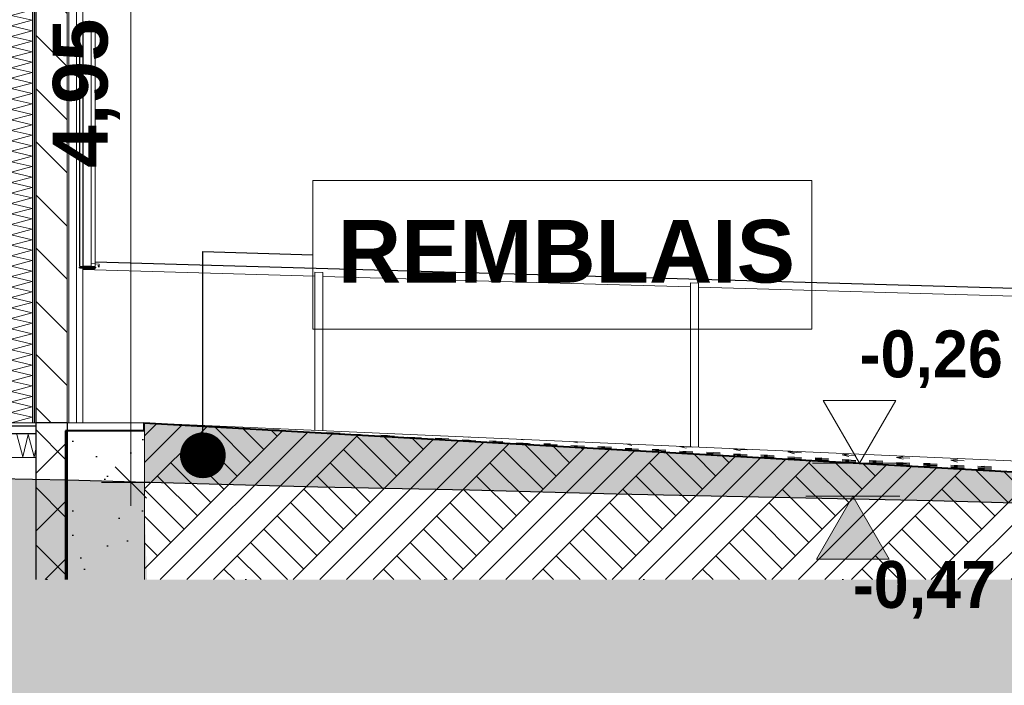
# Model space of a CAD drawing. Header units: millimetres. Extents: x -4481 to 79246, y -53000 to 18468.
# Tile 44 of 48: x 59875 to 66160, y -1675 to 2573. Entities that reach past the tile are written whole.
import ezdxf

# ---------------------------------------------------------------- set-up
doc = ezdxf.new("R2010")
doc.units = ezdxf.units.MM
doc.header["$MEASUREMENT"] = 0
doc.linetypes.add('Points', pattern=[1269.999981, 0, -1269.999981])
doc.linetypes.add('Wipeout_Contour', pattern=[1000, 0, -1000])
for name, color, linetype in [('2D - Cotations pour 100ème', 7, 'Continuous'), ('L1', 7, 'Continuous'), ('Nouveau_0', 7, 'Continuous'), ('Nouveau_2D - Cotations pour 100ème', 7, 'Continuous'), ('Nouveau__ DÉBLAIS REMBLAIS', 7, 'Continuous'), ('Nouveau__Murs ext - Bardages', 7, 'Continuous'), ('Nouveau__Murs ext - Périphériques', 7, 'Continuous'), ('Nouveau__Sols - Dalles', 7, 'Continuous'), ('Nouveau_Equip - Escaliers et ascenseurs', 7, 'Continuous'), ('Nouveau_Exter - Environnement', 7, 'Continuous'), ('Nouveau_Fenêtres Archicad', 7, 'Continuous'), ('Terrain - original', 7, 'Continuous')]:
    doc.layers.add(name, color=color, linetype=linetype)
doc.styles.add('STYLE_GENERE_1', font='GOTHIC.TTF')
doc.styles.add('STYLE_GENERE_2', font='arial.ttf')
doc.linetypes.add('_TN', pattern='A,0,[2,PROJET COUPE BB_21.Shx,S=126.984127,R=0,X=0,Y=0],-16000,0', length=16000)
doc.linetypes.add('Etanchéité', pattern='A,0,[1,PROJET COUPE BB_21.Shx,S=15.873016,R=0,X=0,Y=0.15],-2000,0', length=2000)
doc.dimstyles.new('STYLE_GENERE__5', dxfattribs={"dimtxt": 350, "dimasz": 190, "dimexe": 0.18, "dimexo": 28568.917041, "dimgap": 0, "dimtad": 1, "dimlfac": 0.001, "dimzin": 0, "dimdsep": 46, "dimtxsty": 'STYLE_GENERE_2', "dimblk": 'ARROWHEAD_6', "dimblk1": 'ARROWHEAD_6', "dimblk2": 'ARROWHEAD_6', "dimcen": 0.09, "dimclrd": 1, "dimclre": 1, "dimclrt": 1, "dimazin": 0, "dimtfac": 1, "dimtdec": 4, "dimtmove": 0, "dimatfit": 3, "dimfxl": 0, "dimtolj": 1, "dimtzin": 0, "dimarcsym": 0})
doc.dimstyles.new('STYLE_GENERE__7', dxfattribs={"dimtxt": 0.18, "dimasz": 583.68, "dimexe": 0.18, "dimexo": 0.0625, "dimgap": 0, "dimtad": 0, "dimtih": 1, "dimtoh": 1, "dimdec": 4, "dimzin": 0, "dimdsep": 46, "dimcen": 0.09, "dimadec": 0, "dimazin": 0, "dimtfac": 1, "dimtdec": 4, "dimtmove": 0, "dimatfit": 3, "dimldrblk": 'ARROWHEAD_11', "dimfxl": 0, "dimtolj": 1, "dimtzin": 0, "dimarcsym": 0})
pattern_1 = [(45, (0, 0), (-254.5584, 254.5584), []), (45, (-84.85, 84.85), (-509.117, 509.117), []), (45, (-169.7, 169.7), (-509.117, 509.117), []), (135, (-254.56, 254.56), (84.85281, 84.85281), [360, -360])]
pattern_2 = [(0, (0, 0), (0, 346.4102), [0, -200]), (0, (100, 173.2), (0, 346.4102), [0, -200])]
pattern_3 = [(135, (0, 0), (169.7056, 169.7056), [])]
pattern_4 = [(45, (0, 0), (-318.198, 318.198), []), (45, (-106.07, 106.07), (-318.198, 318.198), [])]

# ---------------------------------------------------------------- blocks, each defined once
blk = doc.blocks.new('Élément de coupe_16')
at = {"layer": 'Terrain - original', "linetype": 'Continuous', "lineweight": 13}
h = blk.add_hatch(dxfattribs=at)
h.set_pattern_fill('__TERRE_VÉGÉTALISÉE', style=0, pattern_type=2)
h.set_pattern_definition(pattern_1)
h.paths.add_polyline_path([(-565.7, 965.1), (-4480.9, 349.6), (-4480.9, -53000), (79246.1, -53000), (79246.1, -778.5), (74371.3, -674.1), (74371.3, -1000), (9244.8, -1000), (9244.8, 1401), (731.6, 1682.7), (523.7, 1468), (24.2, 1109.4)])
blk = doc.blocks.new('*X18')
at = {"layer": 'Nouveau__Murs ext - Périphériques', "color": 250, "linetype": 'Continuous', "lineweight": 5}
for p, q in [((59821.4, 3066.7), (59852.5, 3075)), ((59954.6, 3035.7), (59821.4, 3066.7)), ((59821.4, 3000), (59954.6, 3035.7)), ((59954.6, 2969), (59821.4, 3000)), ((59821.4, 2933.3), (59954.6, 2969)), ((59954.6, 2902.4), (59821.4, 2933.3)), ((59821.4, 2866.7), (59954.6, 2902.4)), ((59954.6, 2835.7), (59821.4, 2866.7)), ((59821.4, 2800), (59954.6, 2835.7)), ((59954.6, 2769), (59821.4, 2800)), ((59821.4, 2733.3), (59954.6, 2769)), ((59954.6, 2702.4), (59821.4, 2733.3)), ((59821.4, 2666.7), (59954.6, 2702.4)), ((59954.6, 2635.7), (59821.4, 2666.7)), ((59821.4, 2600), (59954.6, 2635.7)), ((59954.6, 2569), (59821.4, 2600)), ((59821.4, 2533.3), (59954.6, 2569)), ((59954.6, 2502.4), (59821.4, 2533.3)), ((59821.4, 2466.7), (59954.6, 2502.4)), ((59954.6, 2435.7), (59821.4, 2466.7)), ((59821.4, 2400), (59954.6, 2435.7)), ((59954.6, 2369), (59821.4, 2400)), ((59821.4, 2333.3), (59954.6, 2369)), ((59954.6, 2302.4), (59821.4, 2333.3)), ((59821.4, 2266.7), (59954.6, 2302.4)), ((59954.6, 2235.7), (59821.4, 2266.7)), ((59821.4, 2200), (59954.6, 2235.7)), ((59954.6, 2169), (59821.4, 2200)), ((59821.4, 2133.3), (59954.6, 2169)), ((59954.6, 2102.4), (59821.4, 2133.3)), ((59821.4, 2066.7), (59954.6, 2102.4)), ((59954.6, 2035.7), (59821.4, 2066.7)), ((59821.4, 2000), (59954.6, 2035.7)), ((59954.6, 1969), (59821.4, 2000)), ((59821.4, 1933.3), (59954.6, 1969)), ((59954.6, 1902.4), (59821.4, 1933.3)), ((59821.4, 1866.7), (59954.6, 1902.4)), ((59954.6, 1835.7), (59821.4, 1866.7)), ((59821.4, 1800), (59954.6, 1835.7)), ((59954.6, 1769), (59821.4, 1800)), ((59821.4, 1733.3), (59954.6, 1769)), ((59954.6, 1702.4), (59821.4, 1733.3)), ((59821.4, 1666.7), (59954.6, 1702.4)), ((59954.6, 1635.7), (59821.4, 1666.7)), ((59821.4, 1600), (59954.6, 1635.7)), ((59954.6, 1569), (59821.4, 1600)), ((59821.4, 1533.3), (59954.6, 1569)), ((59954.6, 1502.4), (59821.4, 1533.3)), ((59821.4, 1466.7), (59954.6, 1502.4)), ((59954.6, 1435.7), (59821.4, 1466.7)), ((59821.4, 1400), (59954.6, 1435.7)), ((59954.6, 1369), (59821.4, 1400)), ((59821.4, 1333.3), (59954.6, 1369)), ((59954.6, 1302.4), (59821.4, 1333.3)), ((59821.4, 1266.7), (59954.6, 1302.4)), ((59954.6, 1235.7), (59821.4, 1266.7)), ((59821.4, 1200), (59954.6, 1235.7)), ((59954.6, 1169), (59821.4, 1200)), ((59821.4, 1133.3), (59954.6, 1169)), ((59954.6, 1102.4), (59821.4, 1133.3)), ((59821.4, 1066.7), (59954.6, 1102.4)), ((59954.6, 1035.7), (59821.4, 1066.7)), ((59821.4, 1000), (59954.6, 1035.7)), ((59954.6, 969), (59821.4, 1000)), ((59821.4, 933.3), (59954.6, 969)), ((59954.6, 902.4), (59821.4, 933.3)), ((59821.4, 866.7), (59954.6, 902.4)), ((59954.6, 835.7), (59821.4, 866.7)), ((59821.4, 800), (59954.6, 835.7)), ((59954.6, 769), (59821.4, 800)), ((59821.4, 733.3), (59954.6, 769)), ((59954.6, 702.4), (59821.4, 733.3)), ((59821.4, 666.7), (59954.6, 702.4)), ((59954.6, 635.7), (59821.4, 666.7)), ((59821.4, 600), (59954.6, 635.7)), ((59954.6, 569), (59821.4, 600)), ((59821.4, 533.3), (59954.6, 569)), ((59954.6, 502.4), (59821.4, 533.3)), ((59821.4, 466.7), (59954.6, 502.4)), ((59954.6, 435.7), (59821.4, 466.7)), ((59821.4, 400), (59954.6, 435.7)), ((59954.6, 369), (59821.4, 400)), ((59821.4, 333.3), (59954.6, 369)), ((59954.6, 302.4), (59821.4, 333.3)), ((59821.4, 266.7), (59954.6, 302.4)), ((59954.6, 235.7), (59821.4, 266.7)), ((59821.4, 200), (59954.6, 235.7)), ((59954.6, 169), (59821.4, 200)), ((59821.4, 133.3), (59954.6, 169)), ((59954.6, 102.4), (59821.4, 133.3)), ((59821.4, 66.7), (59954.6, 102.4)), ((59954.6, 35.7), (59821.4, 66.7)), ((59821.4, 0), (59954.6, 35.7))]:
    blk.add_line(p, q, dxfattribs=at)
blk = doc.blocks.new('Élément de coupe_17')
at = {"layer": 'Nouveau__Murs ext - Périphériques', "color": 7, "linetype": 'Etanchéité', "lineweight": 5}
blk.add_line((60238, 3275), (60238, 0), dxfattribs=at)
at = {"layer": 'Nouveau__Murs ext - Périphériques', "color": 7, "linetype": 'Continuous', "lineweight": 5}
for p, q in [((60278, 3275), (60278, 2498.5)), ((59818, 3075), (59818, 0)), ((60278, 1000), (60278, 0))]:
    blk.add_line(p, q, dxfattribs=at)
at = {"layer": 'Nouveau__Murs ext - Périphériques', "color": 7, "linetype": 'Continuous', "lineweight": 13}
for p, q in [((59800, 3075), (59800, 2613)), ((59800, 2613), (59800, 2600)), ((59800, 2600), (59800, 0))]:
    blk.add_line(p, q, dxfattribs=at)
at = {"color": 254, "linetype": 'Wipeout_Contour', "lineweight": 0, "ltscale": 240070.706284}
blk.add_wipeout([(59968, 3275), (59968, 0), (59978, 0), (59978, 3275)], dxfattribs=at).dxf.layer = 'Nouveau__Murs ext - Périphériques'
at = {"color": 254, "linetype": 'Wipeout_Contour', "lineweight": 0, "ltscale": 240910.083642}
blk.add_wipeout([(60178, 3275), (60178, 0), (60188, 0), (60188, 3275)], dxfattribs=at).dxf.layer = 'Nouveau__Murs ext - Périphériques'
at = {"layer": 'Nouveau__Murs ext - Périphériques', "linetype": 'Continuous', "lineweight": 0}
h = blk.add_hatch(dxfattribs=at)
h.set_pattern_fill('Plâtre___Enduit', color=254, style=0, pattern_type=2)
h.set_pattern_definition(pattern_2)
h.paths.add_polyline_path([(59968, 3275), (59968, 0), (59978, 0), (59978, 3275)])
h = blk.add_hatch(dxfattribs=at)
h.set_pattern_fill('Plâtre___Enduit', color=254, style=0, pattern_type=2)
h.set_pattern_definition(pattern_2)
h.paths.add_polyline_path([(60178, 3275), (60178, 0), (60188, 0), (60188, 3275)])
at = {"layer": 'Nouveau__Murs ext - Périphériques', "color": 7, "linetype": 'Continuous', "lineweight": 5}
for p, q in [((60178, 3275), (60178, 0)), ((60188, 3275), (60188, 0))]:
    blk.add_line(p, q, dxfattribs=at)
at = {"layer": 'Nouveau__Murs ext - Périphériques', "color": 7, "linetype": 'Continuous', "lineweight": 5, "flags": 128}
blk.add_lwpolyline([(60278, 0), (60238, 0), (60188, 0), (60178, 0)], dxfattribs=at)
at = {"color": 254, "linetype": 'Wipeout_Contour', "lineweight": 0, "ltscale": 240009.586153}
blk.add_wipeout([(59958, 3075), (59958, 0), (59968, 0), (59968, 3075)], dxfattribs=at).dxf.layer = 'Nouveau__Murs ext - Périphériques'
at = {"layer": 'Nouveau__Murs ext - Périphériques', "linetype": 'Continuous', "lineweight": 5}
h = blk.add_hatch(dxfattribs=at)
h.set_pattern_fill('__MAÇONNERIE', style=0, pattern_type=2)
h.set_pattern_definition(pattern_3)
h.paths.add_polyline_path([(59978, 3275), (59978, 0), (60178, 0), (60178, 3275)])
at = {"layer": 'Nouveau__Murs ext - Périphériques', "color": 7, "linetype": 'Continuous', "lineweight": 25}
for p, q in [((59978, 3275), (59978, 0)), ((59968, 3075), (59968, 0))]:
    blk.add_line(p, q, dxfattribs=at)
at = {"layer": 'Nouveau__Murs ext - Périphériques', "color": 7, "linetype": 'Continuous', "lineweight": 5}
blk.add_line((59958, 3075), (59958, 0), dxfattribs=at)
at = {"layer": 'Nouveau__Murs ext - Périphériques', "lineweight": 0}
blk.add_blockref('*X18', (0, 0), dxfattribs=at)
blk = doc.blocks.new('*X59')
at = {"layer": 'Nouveau__Sols - Dalles', "color": 250, "linetype": 'Continuous', "lineweight": 5}
for p, q in [((59857.1, -73.6), (59895.4, -216.4)), ((59895.4, -216.4), (59928.6, -73.6)), ((59928.6, -73.6), (59966.8, -216.4)), ((59966.8, -216.4), (59978, -168.3))]:
    blk.add_line(p, q, dxfattribs=at)
blk = doc.blocks.new('Élément de coupe_51')
at = {"layer": 'Nouveau__Sols - Dalles', "linetype": 'Continuous', "lineweight": 5}
h = blk.add_hatch(dxfattribs=at)
h.set_pattern_fill('__MAÇONNERIE', style=0, pattern_type=2)
h.set_pattern_definition(pattern_3)
h.paths.add_polyline_path([(24922, -20), (24922, -70), (59978, -70), (59978, -20)])
at = {"layer": 'Nouveau__Sols - Dalles', "color": 7, "linetype": 'Continuous', "lineweight": 30}
for p, q in [((59978, -20), (24922, -20)), ((59978, -70), (24922, -70))]:
    blk.add_line(p, q, dxfattribs=at)
at = {"layer": 'Nouveau__Sols - Dalles', "color": 7, "linetype": 'Continuous', "lineweight": 5}
blk.add_line((59978, -220), (24922, -220), dxfattribs=at)
at = {"layer": 'Nouveau__Sols - Dalles', "color": 7, "linetype": 'Continuous', "lineweight": 5, "flags": 128}
blk.add_lwpolyline([(59978, 0), (59968, 0), (59958, 0), (59818, 0), (59800, 0)], dxfattribs=at)
at = {"layer": 'Nouveau__Sols - Dalles', "lineweight": 0}
blk.add_blockref('*X59', (0, 0), dxfattribs=at)
blk = doc.blocks.new('Élément de coupe_65')
at = {"layer": 'L1', "linetype": 'Continuous', "lineweight": 5}
h = blk.add_hatch(dxfattribs=at)
h.set_pattern_fill('__TERRE_VÉGÉTALISÉE', style=0, pattern_type=2)
h.set_pattern_definition(pattern_1)
h.paths.add_polyline_path([(74371.3, -1000), (74371.3, -766.9), (70552.6, -557), (60668, 0), (60668, -1000)])
at = {"layer": 'L1', "color": 7, "linetype": 'Continuous', "lineweight": 13}
for p, q in [((60668, 0), (60278, 0)), ((66791.2, -268.1), (60668, 0)), ((60799.6, -7.4), (60823.7, -8.7)), ((60809.8, -8), (60881.6, -11.9)), ((60823.7, -8.7), (60838.3, -9.2)), ((61141.4, -25.6), (61228, -30.1)), ((61141.4, -25.6), (61184.7, -28.6)), ((61141.4, -25.6), (61184.7, -27.1)), ((61314.6, -36.3), (61401.2, -41)), ((61314.6, -36.3), (61357.9, -38.8)), ((61314.6, -36.3), (61357.9, -38.5)), ((61487.8, -43.5), (61574.4, -48)), ((61487.8, -43.5), (61531.1, -46.5)), ((61487.8, -43.5), (61531.1, -45)), ((61517.2, -47.9), (61531.1, -48.6)), ((61661, -55.3), (61726, -58.9)), ((61661, -55.3), (61704.3, -57.8)), ((61661, -55.3), (61672.9, -55.9)), ((61672.9, -55.9), (61704.3, -57)), ((61725.9, -58.9), (61747.6, -60)), ((61834.2, -61.5), (61920.8, -66)), ((61834.2, -61.5), (61877.5, -64.5)), ((61834.2, -61.5), (61877.5, -63)), ((61834.2, -65.4), (61920.8, -70.1)), ((61834.2, -65.4), (61877.5, -67.9)), ((61834.2, -65.4), (61877.5, -67.6)), ((62007.4, -73.4), (62094, -77.9)), ((62007.4, -73.4), (62050.7, -76.4)), ((62007.4, -73.4), (62050.7, -74.9)), ((62007.4, -75.4), (62094, -80.2)), ((62007.4, -75.4), (62038.2, -77.2)), ((62007.4, -75.4), (62050.7, -77.7)), ((62180.6, -79.4), (62267.2, -83.9)), ((62180.6, -79.4), (62223.9, -82.4)), ((62180.6, -79.4), (62223.9, -80.9)), ((62180.6, -84.4), (62267.2, -89.2)), ((62180.6, -84.4), (62223.9, -86.9)), ((62180.6, -84.4), (62223.9, -86.7)), ((62353.8, -91.4), (62440.4, -95.9)), ((62353.8, -91.4), (62397.1, -94.4)), ((62353.8, -91.4), (62397.1, -92.9)), ((62353.8, -94.5), (62440.4, -99.2)), ((62353.8, -94.5), (62397.1, -97)), ((62353.8, -94.5), (62397.1, -96.7)), ((62527, -97.3), (62613.6, -101.8)), ((62527, -97.3), (62570.3, -100.3)), ((62527, -97.3), (62570.3, -98.8)), ((62527, -103.4), (62613.6, -107.8)), ((62527, -103.4), (62534.8, -103.9)), ((62527, -103.4), (62570.3, -104.8)), ((62527, -104.5), (62613.6, -109.3)), ((62527, -104.5), (62570.3, -107)), ((62527, -104.5), (62570.3, -106.8)), ((62534.8, -103.9), (62570.3, -106)), ((62700.2, -109.3), (62786.8, -113.8)), ((62700.2, -109.3), (62743.5, -112.3)), ((62700.2, -109.3), (62743.5, -110.8)), ((62700.2, -113.5), (62786.8, -118.3)), ((62700.2, -113.5), (62743.5, -116)), ((62700.2, -113.5), (62743.5, -115.7)), ((62713.3, -115.3), (62743.5, -116.8)), ((62740.8, -90.8), (62743.5, -91.5)), ((62742.5, -116.9), (62786.8, -119.3)), ((62873.4, -115.3), (62960, -119.8)), ((62873.4, -115.3), (62916.7, -118.3)), ((62873.4, -115.3), (62916.7, -116.8)), ((62873.4, -121.3), (62960, -125.8)), ((62873.4, -121.3), (62916.7, -124.3)), ((62873.4, -121.3), (62916.7, -122.8)), ((62873.4, -123.6), (62960, -128.3)), ((62873.4, -123.6), (62916.7, -126.1)), ((62873.4, -123.6), (62916.7, -125.8)), ((63076, -105.5), (63090, -109.1)), ((63411.2, -120.1), (63436.4, -126.7)), ((63046.6, -127.2), (63133.3, -131.7)), ((63046.6, -127.2), (63090, -130.2)), ((63046.6, -127.2), (63090, -128.7)), ((63046.6, -132.5), (63133.3, -137.3)), ((63046.6, -132.5), (63090, -135.1)), ((63046.6, -132.5), (63088.2, -134.7)), ((63046.6, -133.6), (63133.3, -138.4)), ((63046.6, -133.6), (63090, -136.1)), ((63046.6, -133.6), (63090, -135.9)), ((63088.2, -134.7), (63090, -134.8)), ((63219.9, -133.2), (63306.5, -137.7)), ((63219.9, -133.2), (63263.2, -136.2)), ((63219.9, -133.2), (63263.2, -134.7)), ((63219.9, -139.2), (63306.5, -143.7)), ((63219.9, -139.2), (63263.2, -142.2)), ((63219.9, -139.2), (63263.2, -140.7)), ((63219.9, -142.6), (63306.5, -147.4)), ((63219.9, -142.6), (63263.2, -145.1)), ((63219.9, -142.6), (63263.2, -144.8)), ((63219.9, -143.7), (63306.5, -148.4)), ((63219.9, -143.7), (63263.2, -146.2)), ((63219.9, -143.7), (63263.2, -145.9)), ((63393.1, -145.2), (63479.7, -149.7)), ((63393.1, -145.2), (63436.4, -148.2)), ((63393.1, -145.2), (63436.4, -146.7)), ((63393.1, -151.2), (63479.7, -155.7)), ((63393.1, -151.2), (63427.4, -153.6)), ((63393.1, -151.2), (63436.4, -152.7)), ((63393.1, -152.7), (63479.7, -157.4)), ((63393.1, -152.7), (63436.4, -155.2)), ((63393.1, -152.7), (63436.4, -154.9)), ((63427.4, -153.6), (63436.4, -154.1)), ((63431, -155.7), (63436.4, -156)), ((63566.3, -151.1), (63652.9, -155.6)), ((63566.3, -151.1), (63609.6, -154.1)), ((63566.3, -151.1), (63609.6, -152.6)), ((63566.3, -157.2), (63652.9, -161.6)), ((63566.3, -157.2), (63609.6, -160.1)), ((63566.3, -157.2), (63609.6, -158.6)), ((63566.3, -161.6), (63652.9, -166.4)), ((63566.3, -161.6), (63609.6, -164.1)), ((63566.3, -161.6), (63609.6, -163.9)), ((63566.3, -162.7), (63652.9, -167.5)), ((63566.3, -162.7), (63609.6, -165.2)), ((63566.3, -162.7), (63609.6, -165)), ((63739.5, -163.1), (63826.1, -167.6)), ((63739.5, -163.1), (63782.8, -166.1)), ((63739.5, -163.1), (63782.8, -164.6)), ((63739.5, -169.1), (63826.1, -173.6)), ((63739.5, -169.1), (63782.8, -172.1)), ((63739.5, -169.1), (63782.8, -170.6)), ((63739.5, -171.7), (63826.1, -176.5)), ((63739.5, -171.7), (63782.8, -174.2)), ((63739.5, -171.7), (63782.8, -173.9)), ((63739.5, -172.8), (63826.1, -177.5)), ((63739.5, -172.8), (63782.8, -175.3)), ((63739.5, -172.8), (63782.8, -175)), ((63746.5, -134.8), (63782.8, -144.3)), ((63912.7, -169.1), (63999.3, -173.5)), ((63912.7, -169.1), (63956, -172.1)), ((63912.7, -169.1), (63956, -170.6)), ((63912.7, -175.1), (63999.3, -179.6)), ((63912.7, -175.1), (63956, -178.1)), ((63912.7, -175.1), (63956, -176.6)), ((63912.7, -180.7), (63999.3, -185.4)), ((63912.7, -180.7), (63956, -183.2)), ((63912.7, -180.7), (63937.4, -182)), ((63912.7, -181.7), (63999.3, -186.5)), ((63912.7, -181.7), (63956, -184.3)), ((63912.7, -181.7), (63956, -184)), ((63912.7, -182.8), (63999.3, -187.6)), ((63912.7, -182.8), (63921.2, -183.3)), ((63912.7, -182.8), (63956, -185.1)), ((63937.4, -182), (63956, -182.6)), ((64085.9, -150.6), (64090.4, -149.9)), ((64085.9, -150.6), (64172.5, -155)), ((64085.9, -150.6), (64129.2, -161.9)), ((64085.9, -181), (64172.5, -185.5)), ((64085.9, -181), (64129.2, -184)), ((64085.9, -181), (64129.2, -182.5)), ((64085.9, -187.1), (64172.5, -191.5)), ((64085.9, -187.1), (64129.2, -190.1)), ((64085.9, -187.1), (64129.2, -188.6)), ((64259.1, -187), (64345.7, -191.5)), ((64259.1, -187), (64302.4, -190)), ((64259.1, -187), (64302.4, -188.5)), ((64432.3, -168.2), (64448.7, -165.6)), ((64432.3, -168.2), (64518.9, -172.6)), ((64432.3, -168.2), (64475.6, -179.5)), ((64778.7, -185.8), (64807.1, -181.3)), ((64778.7, -185.8), (64865.3, -190.2)), ((64778.7, -185.8), (64822, -197)), ((64085.9, -190.7), (64172.5, -195.5)), ((64085.9, -190.7), (64129.2, -193.2)), ((64085.9, -190.7), (64129.2, -193)), ((64085.9, -191.8), (64172.5, -196.6)), ((64085.9, -191.8), (64129.2, -194.3)), ((64085.9, -191.8), (64129.2, -194)), ((64259.1, -193), (64345.7, -197.5)), ((64259.1, -193), (64302.4, -196)), ((64259.1, -193), (64302.4, -194.5)), ((64259.1, -199), (64345.7, -203.5)), ((64259.1, -199), (64302.4, -202)), ((64259.1, -199), (64302.4, -200.5)), ((64259.1, -200.8), (64345.7, -205.5)), ((64259.1, -200.8), (64302.4, -203.3)), ((64259.1, -200.8), (64302.4, -203)), ((64259.1, -201.9), (64345.7, -206.6)), ((64259.1, -201.9), (64302.4, -204.4)), ((64259.1, -201.9), (64302.4, -204.1)), ((64432.3, -199), (64518.9, -203.5)), ((64432.3, -199), (64475.6, -202)), ((64432.3, -199), (64475.6, -200.5)), ((64432.3, -205), (64518.9, -209.5)), ((64432.3, -205), (64475.6, -208)), ((64432.3, -205), (64475.6, -206.5)), ((64432.3, -209.8), (64518.9, -214.5)), ((64432.3, -209.8), (64475.6, -212.3)), ((64432.3, -209.8), (64475.6, -212)), ((64432.3, -210.8), (64518.9, -215.6)), ((64432.3, -210.8), (64475.6, -213.4)), ((64432.3, -210.8), (64475.6, -213.1)), ((64432.3, -211.9), (64518.9, -216.7)), ((64432.3, -211.9), (64475.6, -214.4)), ((64432.3, -211.9), (64475.6, -214.2)), ((64605.5, -204.9), (64692.1, -209.4)), ((64605.5, -204.9), (64648.8, -207.9)), ((64605.5, -204.9), (64648.7, -206.4)), ((64605.5, -210.9), (64692.1, -215.4)), ((64605.5, -210.9), (64648.8, -213.9)), ((64605.5, -210.9), (64648.8, -212.4)), ((64605.5, -217), (64692.1, -221.5)), ((64605.5, -217), (64648.8, -220)), ((64605.5, -217), (64648.8, -218.5)), ((64605.5, -219.8), (64692.1, -224.6)), ((64605.5, -219.8), (64648.8, -222.3)), ((64605.5, -219.8), (64648.8, -222.1)), ((64605.5, -220.9), (64692.1, -225.7)), ((64605.5, -220.9), (64648.8, -223.4)), ((64605.5, -220.9), (64648.8, -223.1)), ((64627.1, -223.1), (64648.8, -224.2)), ((64648.7, -206.4), (64648.8, -206.4)), ((64675.3, -225.8), (64692.1, -226.7)), ((64778.7, -216.9), (64865.3, -221.4)), ((64778.7, -216.9), (64822, -219.9)), ((64778.7, -216.9), (64822, -218.4)), ((64778.7, -222.9), (64865.3, -227.4)), ((64778.7, -222.9), (64822, -225.9)), ((64778.7, -222.9), (64822, -224.4)), ((64778.7, -228.8), (64822.1, -231.2)), ((64778.7, -228.8), (64822, -231.3)), ((64778.7, -228.8), (64786.6, -229.2)), ((64778.7, -229.9), (64865.3, -234.6)), ((64778.7, -229.9), (64822, -232.4)), ((64778.7, -229.9), (64822, -232.1)), ((64778.7, -231), (64865.3, -235.7)), ((64778.7, -231), (64822, -233.5)), ((64778.7, -231), (64822, -233.2)), ((64786.6, -229.2), (64822, -230.4)), ((64822.1, -231.2), (64865.3, -233.4)), ((64951.9, -222.9), (65038.5, -227.3)), ((64951.9, -222.9), (64995.2, -225.9)), ((64951.9, -222.9), (64993.4, -224.3)), ((64951.9, -228.9), (65038.5, -233.4)), ((64951.9, -228.9), (64995.2, -231.9)), ((64951.9, -228.9), (64995.2, -230.4)), ((64951.9, -234.9), (65038.5, -239.4)), ((64951.9, -234.9), (64995.2, -237.9)), ((64951.9, -234.9), (64995.2, -236.4)), ((64951.9, -238.9), (65038.5, -243.6)), ((64951.9, -238.9), (64995.2, -241.4)), ((64951.9, -238.9), (64995.2, -241.1)), ((64951.9, -239.9), (65038.5, -244.7)), ((64951.9, -239.9), (64995.2, -242.5)), ((64951.9, -239.9), (64995.2, -242.2)), ((64951.9, -241), (65038.5, -245.8)), ((64951.9, -241), (64995.2, -243.5)), ((64951.9, -241), (64995.2, -243.3)), ((64993.4, -224.3), (64995.2, -224)), ((65125.1, -203.4), (65165.5, -197)), ((65125.1, -203.4), (65211.7, -207.8)), ((65125.1, -203.4), (65168.4, -214.6)), ((65125.1, -234.8), (65211.7, -239.3)), ((65125.1, -234.8), (65168.4, -237.8)), ((65125.1, -234.8), (65168.4, -236.3)), ((65125.1, -240.9), (65211.7, -245.3)), ((65125.1, -240.9), (65168.4, -243.9)), ((65125.1, -240.9), (65168.4, -242.3)), ((65125.1, -246.9), (65211.7, -251.4)), ((65125.1, -246.9), (65168.4, -249.9)), ((65125.1, -246.9), (65168.4, -248.4)), ((65125.1, -248.9), (65211.7, -253.7)), ((65125.1, -248.9), (65168.4, -251.4)), ((65125.1, -248.9), (65168.4, -251.2)), ((65125.1, -250), (65211.7, -254.8)), ((65125.1, -250), (65168.4, -252.5)), ((65125.1, -250), (65168.4, -252.2)), ((65125.1, -251.1), (65211.7, -255.8)), ((65125.1, -251.1), (65168.4, -253.6)), ((65125.1, -251.1), (65168.4, -253.3)), ((65298.3, -240.8), (65384.9, -245.3)), ((65298.3, -240.8), (65341.6, -243.8)), ((65298.3, -240.8), (65338, -242.2)), ((65298.3, -246.8), (65384.9, -251.3)), ((65298.3, -246.8), (65341.6, -249.8)), ((65298.3, -246.8), (65341.6, -248.3)), ((65338, -242.2), (65341.6, -241.6)), ((65471.5, -221), (65514.8, -214.1)), ((65471.5, -221), (65558.1, -225.4)), ((65471.5, -221), (65514.8, -232.2)), ((65817.9, -238.5), (65861.2, -231.7)), ((65817.9, -238.5), (65904.5, -242.9)), ((65817.9, -238.5), (65861.2, -249.8)), ((65298.3, -252.8), (65384.9, -257.3)), ((65298.3, -252.8), (65341.6, -255.8)), ((65298.3, -252.8), (65341.6, -254.3)), ((65298.3, -257.9), (65384.9, -262.7)), ((65298.3, -257.9), (65341.6, -260.4)), ((65298.3, -257.9), (65341.6, -260.2)), ((65298.3, -259), (65384.9, -263.7)), ((65298.3, -259), (65341.6, -261.5)), ((65298.3, -259), (65341.6, -261.2)), ((65298.3, -260.1), (65384.9, -264.8)), ((65298.3, -260.1), (65341.6, -262.6)), ((65298.3, -260.1), (65341.6, -262.3)), ((65471.5, -252.8), (65558.1, -257.2)), ((65471.5, -252.8), (65514.8, -255.8)), ((65471.5, -252.8), (65514.8, -254.3)), ((65471.5, -258.8), (65558.1, -263.3)), ((65471.5, -258.8), (65514.8, -261.8)), ((65471.5, -258.8), (65514.8, -260.3)), ((65471.5, -264.8), (65558.1, -269.3)), ((65471.5, -264.8), (65514.8, -267.8)), ((65471.5, -264.8), (65514.8, -266.3)), ((65471.5, -268), (65558.1, -272.7)), ((65471.5, -268), (65514.8, -270.5)), ((65471.5, -268), (65514.8, -270.2)), ((65471.5, -269), (65558.1, -273.8)), ((65471.5, -269), (65514.8, -271.5)), ((65471.5, -269), (65514.8, -271.3)), ((65471.5, -270.1), (65558.1, -274.9)), ((65471.5, -270.1), (65514.8, -272.6)), ((65471.5, -270.1), (65514.8, -272.4)), ((65644.7, -258.7), (65731.3, -263.2)), ((65644.7, -258.7), (65688, -261.7)), ((65644.7, -258.7), (65682.7, -260)), ((65644.7, -264.7), (65731.3, -269.2)), ((65644.7, -264.7), (65688, -267.7)), ((65644.7, -264.7), (65688, -266.2)), ((65644.7, -270.8), (65731.3, -275.2)), ((65644.7, -270.8), (65688, -273.8)), ((65644.7, -270.8), (65688, -272.3)), ((65644.7, -276.8), (65731.3, -281.3)), ((65644.7, -276.8), (65658.7, -277.8)), ((65644.7, -276.8), (65688, -278.3)), ((65644.7, -278), (65731.3, -282.8)), ((65644.7, -278), (65688, -280.5)), ((65644.7, -278), (65688, -280.3)), ((65644.7, -279.1), (65731.3, -283.9)), ((65644.7, -279.1), (65688, -281.6)), ((65644.7, -279.1), (65688, -281.3)), ((65644.7, -280.2), (65731.3, -284.9)), ((65644.7, -280.2), (65688, -282.7)), ((65644.7, -280.2), (65688, -282.4)), ((65658.7, -277.8), (65688, -279.5)), ((65682.7, -260), (65688, -259.2)), ((65817.9, -270.7), (65904.5, -275.2)), ((65817.9, -270.7), (65861.2, -273.7)), ((65817.9, -270.7), (65861.2, -272.2)), ((65817.9, -276.7), (65904.5, -281.2)), ((65817.9, -276.7), (65861.2, -279.7)), ((65817.9, -276.7), (65861.2, -278.2)), ((65817.9, -282.7), (65904.5, -287.2)), ((65817.9, -282.7), (65861.2, -285.7)), ((65817.9, -282.7), (65861.2, -284.2)), ((65817.9, -287), (65904.5, -291.8)), ((65817.9, -287), (65861.2, -289.5)), ((65817.9, -287), (65861.2, -289.2)), ((65817.9, -288.1), (65904.5, -292.8)), ((65817.9, -288.1), (65861.2, -290.6)), ((65817.9, -288.1), (65861.2, -290.3)), ((65817.9, -289.1), (65904.5, -293.9)), ((65817.9, -289.1), (65861.2, -291.7)), ((65817.9, -289.1), (65861.2, -291.4)), ((65823.2, -290.5), (65861.2, -292.5)), ((65834.9, -291.2), (65904.5, -295)), ((65991.1, -276.7), (66077.7, -281.1)), ((65991.1, -276.7), (66034.4, -279.6)), ((65991.1, -276.7), (66027.3, -277.9)), ((65991.1, -282.7), (66077.7, -287.2)), ((65991.1, -282.7), (66034.4, -285.7)), ((65991.1, -282.7), (66034.4, -284.2)), ((65991.1, -288.7), (66077.7, -293.2)), ((65991.1, -288.7), (66034.4, -291.7)), ((65991.1, -288.7), (66034.4, -290.2)), ((65991.1, -294.7), (66077.7, -299.2)), ((65991.1, -294.7), (66034.4, -297.7)), ((65991.1, -294.7), (66034.4, -296.2)), ((65991.1, -297.1), (66077.7, -301.8)), ((65991.1, -297.1), (66034.4, -299.6)), ((65991.1, -297.1), (66034.4, -299.3)), ((65991.1, -298.1), (66077.7, -302.9)), ((65991.1, -298.1), (66034.4, -300.6)), ((65991.1, -298.1), (66034.4, -300.4)), ((65991.1, -299.2), (66077.7, -304)), ((65991.1, -299.2), (66034.4, -301.7)), ((65991.1, -299.2), (66034.4, -301.4)), ((66027.3, -277.9), (66034.4, -276.8))]:
    blk.add_line(p, q, dxfattribs=at)
at = {"layer": 'L1', "color": 7, "linetype": 'Continuous', "lineweight": 40}
for p, q in [((60668, 0), (60668, -50)), ((60668, -50), (60668, -1000))]:
    blk.add_line(p, q, dxfattribs=at)
at = {"layer": 'L1', "color": 7, "linetype": 'Continuous', "lineweight": 40, "flags": 128}
blk.add_lwpolyline([(60668, 0), (70552.6, -557), (74371.3, -766.9)], dxfattribs=at)
blk = doc.blocks.new('Élément de coupe_78')
at = {"color": 254, "linetype": 'Wipeout_Contour', "lineweight": 0, "ltscale": 241688.592358}
blk.add_wipeout([(60668, -50), (60168, -50), (60168, -1000), (60668, -1000)], dxfattribs=at).dxf.layer = 'L1'
at = {"layer": 'L1', "linetype": 'Continuous', "lineweight": 25}
h = blk.add_hatch(dxfattribs=at)
h.set_pattern_fill('Pierre', style=0, pattern_type=2)
h.set_pattern_definition([(45, (0, 700), (-222.7386, 222.7386), [0, -210, 0, -315]), (110, (700, 700), (296.0032, 107.7363), [0, -154, 0, -266])])
h.paths.add_polyline_path([(60668, -50), (60168, -50), (60168, -1000), (60668, -1000)])
at = {"layer": 'L1', "color": 7, "linetype": 'Continuous', "lineweight": 40}
for p, q in [((60168, -50), (60168, -1000)), ((60668, -50), (60168, -50))]:
    blk.add_line(p, q, dxfattribs=at)
blk = doc.blocks.new('Élément de coupe_81')
at = {"layer": 'Nouveau_Exter - Environnement', "linetype": 'Continuous', "lineweight": 35}
h = blk.add_hatch(dxfattribs=at)
h.set_pattern_fill('Béton', style=0, pattern_type=2)
h.set_pattern_definition([(45, (0, 0), (-183.8478, 183.8478), []), (135, (0, 0), (183.8478, 183.8478), [])])
h.paths.add_polyline_path([(59978, 0), (59978, -1000), (60168, -1000), (60168, -50), (60178, -50), (60178, 0)])
at = {"layer": 'Nouveau_Exter - Environnement', "color": 7, "linetype": 'Continuous', "lineweight": 30}
for p, q in [((60178, 0), (59978, 0)), ((60178, 0), (60178, -1000)), ((59978, -220), (59978, -1000))]:
    blk.add_line(p, q, dxfattribs=at)
at = {"layer": 'Nouveau_Exter - Environnement', "color": 7, "linetype": 'Continuous', "lineweight": 30, "flags": 128}
blk.add_lwpolyline([(59978, 0), (59978, -20), (59978, -70), (59978, -220)], dxfattribs=at)
blk = doc.blocks.new('Élément de coupe_96')
at = {"layer": 'Nouveau__Murs ext - Bardages', "linetype": 'Continuous', "lineweight": 15}
blk.add_hatch(color=7, dxfattribs=at).paths.add_polyline_path([(60278, 2500), (60278, 2498.5), (60280, 2498.5), (60280, 2497), (60358, 2497), (60358, 2500)])
at = {"layer": 'Nouveau__Murs ext - Bardages', "color": 7, "linetype": 'Continuous', "lineweight": 40}
for p, q in [((60258, 2500), (60258, 2498.5)), ((60358, 2500), (60258, 2500)), ((60258, 2498.5), (60258, 2497)), ((60358, 2497), (60258, 2497)), ((60358, 2500), (60358, 2497))]:
    blk.add_line(p, q, dxfattribs=at)
blk = doc.blocks.new('Élément de coupe_97')
at = {"layer": 'Nouveau__Murs ext - Bardages', "linetype": 'Continuous', "lineweight": 15}
blk.add_hatch(color=7, dxfattribs=at).paths.add_polyline_path([(60278, 990), (60358, 990), (60358, 993), (60278, 993)])
at = {"layer": 'Nouveau__Murs ext - Bardages', "color": 7, "linetype": 'Continuous', "lineweight": 40}
for p, q in [((60258, 993), (60258, 990)), ((60358, 993), (60258, 993)), ((60358, 990), (60258, 990)), ((60358, 993), (60358, 990))]:
    blk.add_line(p, q, dxfattribs=at)
blk = doc.blocks.new('Élément de coupe_98')
at = {"layer": 'Nouveau__Murs ext - Bardages', "linetype": 'Continuous', "lineweight": 15}
h = blk.add_hatch(dxfattribs=at)
h.set_pattern_fill('Acier', style=0, pattern_type=2)
h.set_pattern_definition(pattern_4)
h.paths.add_polyline_path([(60258, 1000), (60260, 1000), (60260, 2498.5), (60258, 2498.5)])
at = {"layer": 'Nouveau__Murs ext - Bardages', "color": 7, "linetype": 'Continuous', "lineweight": 18}
for p, q in [((60260, 2498.5), (60258, 2498.5)), ((60258, 2497), (60258, 1000)), ((60260, 2498.5), (60260, 1000)), ((60260, 1000), (60258, 1000))]:
    blk.add_line(p, q, dxfattribs=at)
blk = doc.blocks.new('Élément de coupe_102')
at = {"layer": 'Nouveau_0', "color": 255, "linetype": 'Points', "lineweight": 0, "flags": 128}
blk.add_lwpolyline([(9244.8, -1000), (24232, -1000), (24722, -1000), (24922, -1000), (59978, -1000), (60168, -1000), (60178, -1000), (60668, -1000), (74371.3, -1000)], dxfattribs=at)
blk = doc.blocks.new('Élément de coupe_109')
at = {"layer": 'Nouveau_Equip - Escaliers et ascenseurs', "color": 251, "linetype": 'Continuous', "lineweight": 13}
for p, q in [((64157.9, 893), (64207.9, 891.6)), ((64157.9, -152.8), (64157.9, 893)), ((64207.9, -155), (64207.9, 891.6)), ((64208, -155), (64208, 866.1))]:
    blk.add_line(p, q, dxfattribs=at)
blk = doc.blocks.new('Élément de coupe_110')
at = {"layer": 'Nouveau_Equip - Escaliers et ascenseurs', "color": 251, "linetype": 'Continuous', "lineweight": 13}
for p, q in [((61759.3, 961.5), (61809.3, 960.1)), ((61759.3, -47.8), (61759.3, 961.5)), ((61809.3, -50), (61809.3, 960.1)), ((61809.3, -50), (61809.3, 934.7))]:
    blk.add_line(p, q, dxfattribs=at)
blk = doc.blocks.new('Élément de coupe_183')
at = {"layer": 'Nouveau_Fenêtres Archicad', "color": 7, "linetype": 'Continuous', "lineweight": 13}
for p, q in [((59773, 2425), (59773, 2475)), ((59798, 2475), (59773, 2475)), ((59798, 2450), (59798, 2500)), ((59800, 2500), (59798, 2500)), ((59773, 1075), (59773, 2425)), ((59798, 1050), (59798, 2450)), ((59773, 1025), (59773, 1075)), ((59798, 1025), (59773, 1025)), ((59798, 1000), (59798, 1050)), ((60332, 1016.6), (60358, 1015)), ((60358, 1015), (60383, 1013.4)), ((60383, 1013.4), (60383, 993.4)), ((59800, 1000), (59798, 1000)), ((60383, 993.4), (60373, 1003.4))]:
    blk.add_line(p, q, dxfattribs=at)
blk = doc.blocks.new('Élément de coupe_192')
at = {"layer": 'Nouveau_Equip - Escaliers et ascenseurs', "color": 251, "linetype": 'Continuous', "lineweight": 13}
for p, q in [((75707.2, 588.8), (60358, 1027)), ((75707.2, 587.5), (60358, 1026.1)), ((61759.3, 936.1), (60278, 978.4)), ((64157.9, 867.5), (61809.3, 934.7)), ((66556.6, 799), (64207.9, 866.1))]:
    blk.add_line(p, q, dxfattribs=at)
blk = doc.blocks.new('Élément de coupe_311')
at = {"layer": 'Nouveau__Murs ext - Bardages', "color": 7, "linetype": 'Continuous', "lineweight": 13}
for p, q in [((60278, 2502.8), (60358, 2502.8)), ((60358, 2502.8), (60358, 2500))]:
    blk.add_line(p, q, dxfattribs=at)
blk = doc.blocks.new('Élément de coupe_312')
at = {"layer": 'Nouveau__Murs ext - Bardages', "color": 7, "linetype": 'Continuous', "lineweight": 13}
for p, q in [((60278, 2501.3), (60280, 2501.3)), ((60280, 2500), (60280, 2501.3)), ((60280, 2501.3), (60332, 2501.3)), ((60332, 2500), (60332, 2501.3))]:
    blk.add_line(p, q, dxfattribs=at)
blk = doc.blocks.new('Élément de coupe_313')
at = {"layer": 'Nouveau__Murs ext - Bardages', "linetype": 'Continuous', "lineweight": 15}
h = blk.add_hatch(dxfattribs=at)
h.set_pattern_fill('Acier', style=0, pattern_type=2)
h.set_pattern_definition(pattern_4)
h.paths.add_polyline_path([(60278, 1000), (60280, 1000), (60280, 2498.5), (60278, 2498.5)])
at = {"layer": 'Nouveau__Murs ext - Bardages', "color": 7, "linetype": 'Continuous', "lineweight": 18}
for p, q in [((60278, 2498.5), (60278, 1000)), ((60280, 2498.5), (60278, 2498.5)), ((60280, 2498.5), (60280, 1000)), ((60280, 1000), (60278, 1000))]:
    blk.add_line(p, q, dxfattribs=at)
at = {"layer": 'Nouveau__Murs ext - Bardages', "color": 7, "linetype": 'Continuous', "lineweight": 13}
for q in [(60332, 2497), (60280, 1000)]:
    blk.add_line((60332, 1000), q, dxfattribs=at)
blk = doc.blocks.new('Élément de coupe_327')
at = {"layer": 'Nouveau__Murs ext - Bardages', "color": 7, "linetype": 'Continuous', "lineweight": 13}
for p, q in [((60358, 993), (60358, 2497)), ((60278, 982.1), (60358, 982.1)), ((60358, 982.1), (60358, 990))]:
    blk.add_line(p, q, dxfattribs=at)
blk = doc.blocks.new('*D446')
at = {"layer": 'Nouveau_2D - Cotations pour 100ème', "color": 1, "linetype": 'Continuous', "lineweight": 15}
for p, q in [((60585.5, 4570), (60585.5, 4720)), ((60685.5, 4470), (60485.5, 4670)), ((60773, 4570), (60398, 4570)), ((60585.5, -379.6), (60585.5, 4570)), ((60485.5, -279.6), (60685.5, -479.6)), ((60773, -379.6), (60398, -379.6)), ((60585.5, -529.6), (60585.5, -379.6))]:
    blk.add_line(p, q, dxfattribs=at)
at = {"layer": 'Nouveau_2D - Cotations pour 100ème', "color": 1, "lineweight": 15, "insert": (60515.5, 1628.1), "char_height": 350, "attachment_point": 7, "rotation": 90, "style": 'STYLE_GENERE_2'}
blk.add_mtext('{\\A1;\\fArial|b1|i0|c0|p0;4,95}', dxfattribs=at)
blk = doc.blocks.new('ARROWHEAD_6')
at = {"color": 0, "linetype": 'Continuous', "lineweight": 0}
for p, q in [((-0.5, -0.5), (0.5, 0.5)), ((0, 0), (-1, 0))]:
    blk.add_line(p, q, dxfattribs=at)
blk = doc.blocks.new('Cotation_15', base_point=(65193.5, -468.8))
at = {"layer": '2D - Cotations pour 100ème', "linetype": 'Continuous', "lineweight": 13}
blk.add_hatch(color=7, dxfattribs=at).paths.add_polyline_path([(65193.5, -468.8), (64961.5, -868.8), (65425.5, -868.8)])
at = {"layer": '2D - Cotations pour 100ème', "color": 7, "linetype": 'Continuous', "lineweight": 13}
for p, q in [((65193.5, -468.8), (64893.5, -468.8)), ((65193.5, -468.8), (64961.5, -868.8)), ((65193.5, -468.8), (65493.5, -468.8)), ((65425.5, -868.8), (65193.5, -468.8)), ((64961.5, -868.8), (65425.5, -868.8))]:
    blk.add_line(p, q, dxfattribs=at)
at = {"layer": '2D - Cotations pour 100ème', "color": 255, "lineweight": 0, "insert": (65193.5, -1248.8), "char_height": 300, "attachment_point": 7, "style": 'STYLE_GENERE_1'}
blk.add_mtext('{\\A1;\\fCentury Gothic|b1|i0|c0|p0;-0,47}', dxfattribs=at)
blk = doc.blocks.new('Cotation_16', base_point=(65236.4, -257.4))
at = {"layer": 'Nouveau_2D - Cotations pour 100ème', "color": 7, "linetype": 'Continuous', "lineweight": 13}
for p, q in [((65236.4, -257.4), (65004.4, 142.6)), ((65004.4, 142.6), (65468.4, 142.6)), ((65468.4, 142.6), (65236.4, -257.4)), ((65236.4, -257.4), (64936.4, -257.4)), ((65236.4, -257.4), (65536.4, -257.4))]:
    blk.add_line(p, q, dxfattribs=at)
at = {"layer": 'Nouveau_2D - Cotations pour 100ème', "color": 7, "lineweight": 13, "insert": (65236.4, 222.6), "char_height": 300, "attachment_point": 7, "style": 'STYLE_GENERE_1'}
blk.add_mtext('{\\A1;\\fCentury Gothic|b1|i0|c0|p0;-0,26}', dxfattribs=at)
blk = doc.blocks.new('ARROWHEAD_11')
at = {"color": 0, "linetype": 'Continuous', "lineweight": 0}
blk.add_line((0, 0), (-1, 0), dxfattribs=at)
at = {"color": 0, "linetype": 'Continuous', "lineweight": 0, "const_width": 0.25, "flags": 128}
blk.add_lwpolyline([(-0.125, 0, 1), (0.125, 0, 1)], format="xyb", close=True, dxfattribs=at)

msp = doc.modelspace()

# ---------------------------------------------------------------- linework, layer by layer
at = {"layer": 'Nouveau__ DÉBLAIS REMBLAIS', "color": 7, "linetype": 'Continuous', "lineweight": 13, "flags": 128}
msp.add_lwpolyline([(61746.341, 598.981), (64931.083, 598.981), (64931.083, 1547.553), (61746.341, 1547.553), (61746.341, 598.981)], close=True, dxfattribs=at)
at = {"layer": 'Terrain - original', "color": 1, "linetype": '_TN', "lineweight": 25}
for p, q in [((61779.27, -410.282), (60931.308, -386.945)), ((62747.338, -430.202), (61779.27, -410.282)), ((63682.099, -455.758), (62747.338, -430.202)), ((65702.117, -497.204), (63682.099, -455.758)), ((66677.031, -523.891), (65702.117, -497.204))]:
    msp.add_line(p, q, dxfattribs=at)

# ---------------------------------------------------------------- block references
at = {"layer": '2D - Cotations pour 100ème', "color": 7, "linetype": 'Continuous', "lineweight": 13}
msp.add_blockref('Cotation_15', (65193.477, -468.837), dxfattribs=at)
at = {"layer": 'Nouveau_2D - Cotations pour 100ème', "color": 7, "linetype": 'Continuous', "lineweight": 13}
msp.add_blockref('Cotation_16', (65236.437, -257.429), dxfattribs=at)
at = {"layer": 'Nouveau_Equip - Escaliers et ascenseurs', "lineweight": 0}
for name in ['Élément de coupe_110', 'Élément de coupe_109']:
    msp.add_blockref(name, (0, 0), dxfattribs=at)
at = {"layer": 'Terrain - original', "lineweight": 0}
msp.add_blockref('Élément de coupe_16', (0, 0), dxfattribs=at)

# ---------------------------------------------------------------- texts
at = {"layer": 'Nouveau__ DÉBLAIS REMBLAIS', "color": 7, "linetype": 'Continuous', "lineweight": 13, "insert": (61906.341, 1092.642), "char_height": 400, "attachment_point": 4, "style": 'STYLE_GENERE_2'}
msp.add_mtext('{\\A1;\\fArial|b1|i0|c0|p0;REMBLAIS}', dxfattribs=at)

# ---------------------------------------------------------------- leaders
at = {"layer": 'Nouveau__ DÉBLAIS REMBLAIS', "color": 7, "linetype": 'Continuous', "lineweight": 13, "annotation_type": 0, "has_hookline": 1, "hookline_direction": 0, "text_width": 2848}
msp.add_leader([(61044.473, -207.073), (61044.473, 1092.642), (61746.341, 1073.267)], dimstyle='STYLE_GENERE__7', dxfattribs=at)

# ---------------------------------------------------------------- next in the draw order: block references
at = {"layer": 'Nouveau__Murs ext - Périphériques', "lineweight": 0}
msp.add_blockref('Élément de coupe_17', (0, 0), dxfattribs=at)

# ---------------------------------------------------------------- next in the draw order: block references
at = {"layer": 'L1', "lineweight": 0}
msp.add_blockref('Élément de coupe_65', (0, 0), dxfattribs=at)
at = {"layer": 'Nouveau__Murs ext - Bardages', "lineweight": 0}
for name in ['Élément de coupe_96', 'Élément de coupe_98', 'Élément de coupe_313', 'Élément de coupe_311', 'Élément de coupe_312', 'Élément de coupe_327', 'Élément de coupe_97']:
    msp.add_blockref(name, (0, 0), dxfattribs=at)
at = {"layer": 'Nouveau__Sols - Dalles', "lineweight": 0}
msp.add_blockref('Élément de coupe_51', (0, 0), dxfattribs=at)
at = {"layer": 'Nouveau_Equip - Escaliers et ascenseurs', "lineweight": 0}
msp.add_blockref('Élément de coupe_192', (0, 0), dxfattribs=at)
at = {"layer": 'Nouveau_Fenêtres Archicad', "lineweight": 0}
msp.add_blockref('Élément de coupe_183', (0, 0), dxfattribs=at)

# ---------------------------------------------------------------- next in the draw order: block references
at = {"layer": 'L1', "lineweight": 0}
msp.add_blockref('Élément de coupe_78', (0, 0), dxfattribs=at)

# ---------------------------------------------------------------- next in the draw order: hatches: boundary and pattern name
at = {"layer": 'Nouveau__ DÉBLAIS REMBLAIS', "linetype": 'Continuous', "lineweight": 0}
for color, points in [(215, [(13883.426, 1233.746), (14914.566, 1193.916), (16162.295, 1145.927), (17677.009, 1087.833), (19871.646, 1000), (19939.12, 1000), (19969.871, 1000), (24267.032, 825.971), (24639.764, 813.177), (25083.227, 797.615), (26477.699, 742.206), (27107.004, 719.744), (27960.269, 686.658), (31420.815, 549.695), (32476.437, 510.45), (33693.812, 464.29), (35217.137, 404.109), (38344.677, 286.494), (39866.294, 227.071), (41470.828, 163.92), (43099.18, 99.517), (43738.333, 74.572), (45518.006, 0), (45608.072, 0), (53487.089, -226.375), (53954.302, -238.859), (54993.572, -262.272), (56168.433, -286.366), (56785.059, -302.988), (58048.766, -327.45), (60180.673, -365.995), (60668, -379.596), (60687.092, -1000), (24232, -1000), (24232, 0), (20323.878, 0), (20112.313, 0), (19041.291, 140.765), (18340.714, 206.127), (16135.14, 439.882), (14700.945, 596.561), (13021.748, 784.003), (9212, 1208.656), (9212, 1388.347), (9711.479, 1371.817)]), (174, [(60668, -379.596), (60931.308, -386.945), (61779.27, -410.282), (62747.338, -430.202), (63682.099, -455.758), (65702.117, -497.204), (66677.031, -523.891), (67071.396, -531.815), (67383.845, -537.875), (68369.088, -564.192), (69694.808, -590.108), (70049.668, -595.851), (70999.049, -620.856), (71378.669, -627.141), (71775.793, -633.747), (72104.716, -642.109), (70410.968, -549.011), (60668.083, -0.005), (60668, 0), (60668, -50)])]:
    msp.add_hatch(color=color, dxfattribs=at).paths.add_polyline_path(points)

# ---------------------------------------------------------------- next in the draw order: linework, layer by layer
at = {"layer": 'Terrain - original', "color": 1, "linetype": '_TN', "lineweight": 25}
for p, q in [((60180.673, -365.995), (58048.766, -327.45)), ((60931.308, -386.945), (60180.673, -365.995))]:
    msp.add_line(p, q, dxfattribs=at)

# ---------------------------------------------------------------- next in the draw order: block references
at = {"layer": 'Nouveau_0', "lineweight": 0}
msp.add_blockref('Élément de coupe_102', (0, 0), dxfattribs=at)
at = {"layer": 'Nouveau_Exter - Environnement', "lineweight": 0}
msp.add_blockref('Élément de coupe_81', (0, 0), dxfattribs=at)

# ---------------------------------------------------------------- next in the draw order: dimensions: what is measured, and where the dimension line sits
at = {"layer": 'Nouveau_2D - Cotations pour 100ème', "color": 1, "linetype": 'Continuous', "lineweight": 15}
dim = msp.add_linear_dim(base=(60585.453, 4570), p1=(60668, -379.596), p2=(60271.939, 4570), angle=90, dimstyle='STYLE_GENERE__5', dxfattribs=at)
dim.commit()
dim.dimension.update_dxf_attribs({"geometry": '*D446', "text_midpoint": (60340.453, 2081.195), "dimtype": 160, "text_rotation": 90})

doc.saveas('drawing.dxf')
